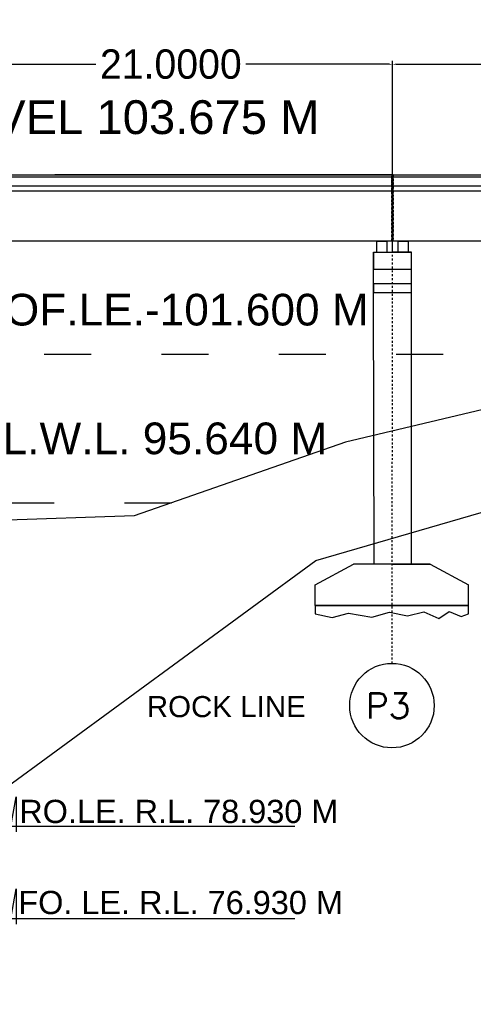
# Model space of a CAD drawing. Header units: inches. Extents: x -1841658761 to 3039153, y 1727 to 2165588347.
# Tile 19 of 38: x 9900 to 9923, y 4538 to 4588. Entities that reach past the tile are written whole.
import ezdxf

# ---------------------------------------------------------------- set-up
doc = ezdxf.new("R2010")
doc.units = ezdxf.units.IN
doc.header["$MEASUREMENT"] = 0
for name, pattern in [('ACAD_ISO03W100', [30, 12, -18]), ('CENTER', [50.8, 31.75, -6.35, 6.35, -6.35]), ('DASHED', [0.75, 0.5, -0.25])]:
    doc.linetypes.add(name, pattern=pattern)
doc.layers.add('CENTER', color=3, linetype='CENTER')
doc.layers.add('text', color=7, linetype='Continuous')
doc.layers.add('STR', color=7, linetype='Continuous', lineweight=25)
doc.styles.add('ROMANS', font='romans.shx', dxfattribs={"height": 2.2})
doc.dimstyles.new('ROMANS', dxfattribs={"dimtxt": 650, "dimasz": 650, "dimexe": 325, "dimexo": 325, "dimgap": 325, "dimtad": 1, "dimdec": 0, "dimzin": 9, "dimdsep": 46, "dimtxsty": 'ROMANS', "dimcen": 325, "dimclrd": 4, "dimclre": 4, "dimclrt": 6, "dimadec": 0, "dimazin": 0, "dimtfac": 1, "dimtdec": 0, "dimtmove": 0, "dimatfit": 3, "dimfxl": 1, "dimtolj": 1, "dimtzin": 9, "dimarcsym": 0})
doc.dimstyles.get("Standard").update_dxf_attribs({"dimtxt": 0.18, "dimasz": 0.18, "dimexe": 0.18, "dimexo": 0.0625, "dimgap": 0.09, "dimtad": 0, "dimtih": 1, "dimtoh": 1, "dimdec": 4, "dimzin": 0, "dimdsep": 46, "dimtxsty": 'Standard', "dimcen": 0.09, "dimadec": 0, "dimazin": 0, "dimtfac": 1, "dimtdec": 4, "dimtofl": 0, "dimtmove": 0, "dimatfit": 3, "dimfxl": 1, "dimtolj": 1, "dimtzin": 0, "dimarcsym": 0})

# ---------------------------------------------------------------- blocks, each defined once
blk = doc.blocks.new('*D151')
at = {"color": 0, "lineweight": -2, "ltscale": 0.02, "transparency": 16777216}
for p, q in [((9896.294, 4580.162), (9896.294, 4586.014)), ((9896.474, 4585.834), (9903.792, 4585.834)), ((9918.791, 4585.834), (9911.472, 4585.834)), ((9918.971, 4580.243), (9918.971, 4586.014))]:
    blk.add_line(p, q, dxfattribs=at)
at = {"color": 0, "ltscale": 0.02, "transparency": 16777216}
for points in [[(9896.474, 4585.864), (9896.474, 4585.804), (9896.294, 4585.834)], [(9918.791, 4585.864), (9918.791, 4585.804), (9918.971, 4585.834)]]:
    blk.add_solid(points, dxfattribs=at)
at = {"layer": 'Defpoints', "color": 0, "ltscale": 0.02, "transparency": 16777216}
for p in [(9918.971, 4585.834), (9896.294, 4580.1), (9918.971, 4580.18)]:
    blk.add_point(p, dxfattribs=at)
at = {"color": 0, "ltscale": 0.02, "transparency": 16777216, "insert": (9907.632, 4585.834), "char_height": 1, "attachment_point": 5}
blk.add_mtext('\\A1;{\\H1.5x;21.0000}', dxfattribs=at)
blk = doc.blocks.new('*D152')
at = {"color": 0, "lineweight": -2, "ltscale": 0.02, "transparency": 16777216}
for p, q in [((9918.969, 4580.162), (9918.969, 4586.014)), ((9919.149, 4585.834), (9926.467, 4585.834)), ((9941.466, 4585.834), (9934.147, 4585.834)), ((9941.646, 4580.243), (9941.646, 4586.014))]:
    blk.add_line(p, q, dxfattribs=at)
at = {"color": 0, "ltscale": 0.02, "transparency": 16777216}
for points in [[(9919.149, 4585.864), (9919.149, 4585.804), (9918.969, 4585.834)], [(9941.466, 4585.864), (9941.466, 4585.804), (9941.646, 4585.834)]]:
    blk.add_solid(points, dxfattribs=at)
at = {"layer": 'Defpoints', "color": 0, "ltscale": 0.02, "transparency": 16777216}
for p in [(9941.646, 4585.834), (9918.969, 4580.1), (9941.646, 4580.18)]:
    blk.add_point(p, dxfattribs=at)
at = {"color": 0, "ltscale": 0.02, "transparency": 16777216, "insert": (9930.307, 4585.834), "char_height": 1, "attachment_point": 5}
blk.add_mtext('\\A1;{\\H1.5x;21.0000}', dxfattribs=at)

msp = doc.modelspace()

# ---------------------------------------------------------------- linework, layer by layer
at = {"color": 0, "ltscale": 0.02}
for p, q in [((9896.29408, 4580.18414), (9918.96908, 4580.18414)), ((9918.96772, 4580.18414), (9941.64272, 4580.18414)), ((9918.96908, 4580.05176), (9896.32108, 4580.05176)), ((9896.32108, 4579.61047), (9918.96366, 4579.61047)), ((9941.64272, 4580.05176), (9918.99472, 4580.05176)), ((9918.99472, 4579.61047), (9941.6373, 4579.61047)), ((9918.96843, 4579.34158), (9896.32108, 4579.3457)), ((9941.64208, 4579.34158), (9918.99472, 4579.3457)), ((9918.30754, 4576.76689), (9918.30754, 4576.80909)), ((9918.30754, 4576.76689), (9918.30754, 4576.80909)), ((9918.30754, 4576.76689), (9918.30754, 4576.80909)), ((9918.30754, 4576.76689), (9918.30754, 4576.80909)), ((9918.30754, 4576.76689), (9918.30754, 4576.80909)), ((9918.30758, 4576.76689), (9918.30754, 4576.80497)), ((9918.30758, 4576.76689), (9918.30754, 4576.80497)), ((9918.30758, 4576.76689), (9918.30754, 4576.80497)), ((9918.30758, 4576.76689), (9918.30754, 4576.80497)), ((9918.30758, 4576.76689), (9918.30754, 4576.80497)), ((9918.5324, 4576.76689), (9918.30754, 4576.76689)), ((9918.5324, 4576.76689), (9918.30754, 4576.76689)), ((9918.5324, 4576.76689), (9918.30754, 4576.76689)), ((9918.5324, 4576.76689), (9918.30754, 4576.76689)), ((9918.5324, 4576.76689), (9918.30754, 4576.76689)), ((9918.30758, 4576.76689), (9918.30758, 4576.80909)), ((9918.30758, 4576.76689), (9918.30758, 4576.80497)), ((9918.53245, 4576.76689), (9918.30758, 4576.76689)), ((9918.69268, 4576.76689), (9918.4216, 4576.76689)), ((9918.69268, 4576.76689), (9918.4216, 4576.76689)), ((9918.69268, 4576.76689), (9918.4216, 4576.76689)), ((9918.69268, 4576.76689), (9918.4216, 4576.76689)), ((9918.69268, 4576.76689), (9918.4216, 4576.76689)), ((9918.69273, 4576.76689), (9918.42165, 4576.76689)), ((9918.5324, 4576.76689), (9918.5324, 4576.80909)), ((9918.5324, 4576.76689), (9918.5324, 4576.80909)), ((9918.5324, 4576.76689), (9918.5324, 4576.80909)), ((9918.5324, 4576.76689), (9918.5324, 4576.80909)), ((9918.5324, 4576.76689), (9918.5324, 4576.80909)), ((9918.5324, 4576.76689), (9918.5324, 4576.80497)), ((9918.5324, 4576.76689), (9918.5324, 4576.80497)), ((9918.5324, 4576.76689), (9918.53245, 4576.80497)), ((9918.5324, 4576.76689), (9918.5324, 4576.80497)), ((9918.5324, 4576.76689), (9918.5324, 4576.80497)), ((9918.5324, 4576.76689), (9918.5324, 4576.80497)), ((9918.53245, 4576.76689), (9918.53245, 4576.80909)), ((9919.37202, 4576.80909), (9919.37202, 4576.76689)), ((9919.37202, 4576.80909), (9919.37202, 4576.76689)), ((9919.37202, 4576.80909), (9919.37202, 4576.76689)), ((9919.37202, 4576.80909), (9919.37202, 4576.76689)), ((9919.37202, 4576.80909), (9919.37202, 4576.76689)), ((9919.37207, 4576.80909), (9919.37207, 4576.76689)), ((9919.62555, 4576.76689), (9919.40068, 4576.76689)), ((9919.62555, 4576.76689), (9919.40068, 4576.76689)), ((9919.62555, 4576.76689), (9919.40068, 4576.76689)), ((9919.62555, 4576.76689), (9919.40068, 4576.76689)), ((9919.62555, 4576.76689), (9919.40068, 4576.76689)), ((9919.62559, 4576.76689), (9919.40073, 4576.76689)), ((9919.78583, 4576.76689), (9919.51475, 4576.76689)), ((9919.78583, 4576.76689), (9919.51475, 4576.76689)), ((9919.78583, 4576.76689), (9919.51475, 4576.76689)), ((9919.78583, 4576.76689), (9919.51475, 4576.76689)), ((9919.78583, 4576.76689), (9919.51475, 4576.76689)), ((9919.78588, 4576.76689), (9919.51479, 4576.76689)), ((9919.62555, 4576.76689), (9919.62555, 4576.80909)), ((9919.62555, 4576.76689), (9919.62555, 4576.80909)), ((9919.62555, 4576.76689), (9919.62555, 4576.80909)), ((9919.62555, 4576.76689), (9919.62555, 4576.80909)), ((9919.62555, 4576.76689), (9919.62555, 4576.80909)), ((9919.62559, 4576.76689), (9919.62559, 4576.80909)), ((9917.99234, 4574.16448), (9917.99234, 4576.22472)), ((9917.99234, 4576.22472), (9918.2092, 4576.22472)), ((9917.99234, 4576.22472), (9917.99234, 4575.35725)), ((9917.99234, 4574.16448), (9917.99234, 4576.22472)), ((9917.99234, 4576.22472), (9918.2092, 4576.22472)), ((9917.99234, 4576.22472), (9917.99234, 4575.35725)), ((9917.99234, 4574.16448), (9917.99234, 4576.22472)), ((9917.99234, 4576.22472), (9918.2092, 4576.22472)), ((9917.99234, 4576.22472), (9917.99234, 4575.35725)), ((9917.99234, 4574.16448), (9917.99234, 4576.22472)), ((9917.99234, 4576.22472), (9918.2092, 4576.22472)), ((9917.99234, 4576.22472), (9917.99234, 4575.35725)), ((9917.99234, 4574.16448), (9917.99234, 4576.22472)), ((9917.99234, 4576.22472), (9918.2092, 4576.22472)), ((9917.99234, 4576.22472), (9917.99234, 4575.35725)), ((9917.99238, 4574.16448), (9917.99238, 4576.22472)), ((9917.99238, 4576.22472), (9918.20925, 4576.22472)), ((9917.99238, 4576.22472), (9917.99238, 4575.35725)), ((9918.2092, 4576.22472), (9919.94414, 4576.22472)), ((9918.2092, 4576.22472), (9919.94414, 4576.22472)), ((9918.2092, 4576.22472), (9919.94414, 4576.22472)), ((9918.2092, 4576.22472), (9919.94414, 4576.22472)), ((9918.2092, 4576.22472), (9919.94414, 4576.22472)), ((9918.20925, 4576.22472), (9919.94419, 4576.22472)), ((9919.94414, 4576.22472), (9918.96824, 4576.22472)), ((9919.94414, 4576.22472), (9918.96824, 4576.22472)), ((9919.94414, 4576.22472), (9918.96824, 4576.22472)), ((9919.94414, 4576.22472), (9918.96824, 4576.22472)), ((9919.94414, 4576.22472), (9918.96824, 4576.22472)), ((9919.94419, 4576.22472), (9918.96829, 4576.22472)), ((9919.78583, 4576.22472), (9919.78583, 4576.32661)), ((9919.78583, 4576.22472), (9919.78583, 4576.32661)), ((9919.78583, 4576.22472), (9919.78583, 4576.32661)), ((9919.78583, 4576.22472), (9919.78583, 4576.32661)), ((9919.78583, 4576.22472), (9919.78583, 4576.32661)), ((9919.94414, 4576.22472), (9919.78583, 4576.22472)), ((9919.94414, 4576.22472), (9919.78583, 4576.22472)), ((9919.94414, 4576.22472), (9919.78583, 4576.22472)), ((9919.94414, 4576.22472), (9919.78583, 4576.22472)), ((9919.94414, 4576.22472), (9919.78583, 4576.22472)), ((9919.78588, 4576.22472), (9919.78588, 4576.32661)), ((9919.94419, 4576.22472), (9919.78588, 4576.22472)), ((9919.94414, 4574.16448), (9919.94414, 4576.22472)), ((9919.94414, 4574.16448), (9919.94414, 4576.22472)), ((9919.94414, 4574.16448), (9919.94414, 4576.22472)), ((9919.94414, 4574.16448), (9919.94414, 4576.22472)), ((9919.94414, 4574.16448), (9919.94414, 4576.22472)), ((9919.94419, 4574.16448), (9919.94419, 4576.22472)), ((9917.99234, 4575.35725), (9919.94414, 4575.35725)), ((9917.99234, 4575.35725), (9919.94414, 4575.35725)), ((9917.99234, 4575.35725), (9919.94414, 4575.35725)), ((9917.99234, 4575.35725), (9919.94414, 4575.35725)), ((9917.99234, 4575.35725), (9919.94414, 4575.35725)), ((9917.99238, 4575.35725), (9919.94419, 4575.35725)), ((9919.94412, 4574.59822), (9917.99231, 4574.59822)), ((9917.99231, 4574.59822), (9917.99231, 4574.16448)), ((9919.94412, 4574.59822), (9917.99231, 4574.59822)), ((9917.99231, 4574.59822), (9917.99231, 4574.16448)), ((9919.94412, 4574.59822), (9917.99231, 4574.59822)), ((9917.99231, 4574.59822), (9917.99231, 4574.16448)), ((9919.94412, 4574.59822), (9917.99231, 4574.59822)), ((9917.99231, 4574.59822), (9917.99231, 4574.16448)), ((9919.94412, 4574.59822), (9917.99231, 4574.59822)), ((9917.99231, 4574.59822), (9917.99231, 4574.16448)), ((9919.94416, 4574.59822), (9917.99236, 4574.59822)), ((9917.99236, 4574.59822), (9917.99236, 4574.16448)), ((9917.99231, 4574.16448), (9919.94412, 4574.16448)), ((9917.99231, 4573.35123), (9917.99231, 4574.16448)), ((9917.99231, 4574.16448), (9919.94412, 4574.16448)), ((9917.99231, 4573.35123), (9917.99231, 4574.16448)), ((9917.99231, 4574.16448), (9919.94412, 4574.16448)), ((9917.99231, 4573.35123), (9917.99231, 4574.16448)), ((9917.99231, 4574.16448), (9919.94412, 4574.16448)), ((9917.99231, 4573.35123), (9917.99231, 4574.16448)), ((9917.99231, 4574.16448), (9919.94412, 4574.16448)), ((9917.99231, 4573.35123), (9917.99231, 4574.16448)), ((9917.99236, 4574.16448), (9919.94416, 4574.16448)), ((9917.99236, 4573.35123), (9917.99236, 4574.16448)), ((9919.94412, 4573.35123), (9919.94412, 4574.16448)), ((9919.94412, 4573.35123), (9919.94412, 4574.16448)), ((9919.94412, 4573.35123), (9919.94412, 4574.16448)), ((9919.94412, 4573.35123), (9919.94412, 4574.16448)), ((9919.94412, 4573.35123), (9919.94412, 4574.16448)), ((9919.94416, 4573.35123), (9919.94416, 4574.16448))]:
    msp.add_line(p, q, dxfattribs=at)
at = {"linetype": 'DASHED', "ltscale": 0.02}
for p, q in [((9896.29408, 4580.18414), (9918.96908, 4580.18414)), ((9918.94208, 4580.18002), (9918.91508, 4580.18002)), ((9918.96908, 4580.18002), (9918.91508, 4580.18002)), ((9918.96908, 4580.18414), (9918.94208, 4580.18414)), ((9918.94208, 4580.18414), (9918.94208, 4579.3457)), ((9918.96908, 4580.18414), (9918.94208, 4580.18414)), ((9918.94208, 4580.18414), (9918.94208, 4579.3457)), ((9918.96908, 4580.18414), (9918.94208, 4580.18414)), ((9918.94208, 4580.18414), (9918.94208, 4576.80909)), ((9918.94208, 4580.18414), (9918.94208, 4576.80909)), ((9918.96908, 4580.18414), (9918.94208, 4580.18414)), ((9918.94208, 4580.18414), (9918.94208, 4579.3457)), ((9918.96908, 4580.18414), (9918.94208, 4580.18414)), ((9918.94208, 4580.18414), (9918.94208, 4579.3457)), ((9918.96908, 4580.18414), (9918.94208, 4580.18414)), ((9918.94208, 4580.18414), (9918.94208, 4576.80909)), ((9918.96908, 4580.18414), (9918.94208, 4580.18414)), ((9918.94208, 4580.18414), (9918.94208, 4579.3457)), ((9918.96908, 4580.18414), (9918.94208, 4580.18414)), ((9918.94208, 4580.18414), (9918.94208, 4579.3457)), ((9918.96908, 4580.18414), (9918.94208, 4580.18414)), ((9918.94208, 4580.18414), (9918.94208, 4576.80909)), ((9918.94208, 4580.18414), (9918.94208, 4576.80909)), ((9918.96908, 4580.18414), (9918.94208, 4580.18414)), ((9918.94208, 4580.18414), (9918.94208, 4579.3457)), ((9918.96908, 4580.18414), (9918.94208, 4580.18414)), ((9918.94208, 4580.18414), (9918.94208, 4579.3457)), ((9918.96908, 4580.18414), (9918.94208, 4580.18414)), ((9918.94208, 4580.18414), (9918.94208, 4576.80909)), ((9918.96908, 4580.18002), (9918.94208, 4580.18002)), ((9918.94208, 4580.18002), (9918.94208, 4579.34158)), ((9918.96908, 4580.18002), (9918.94208, 4580.18002)), ((9918.94208, 4580.18002), (9918.94208, 4579.34158)), ((9918.96908, 4580.18002), (9918.94208, 4580.18002)), ((9918.94208, 4580.18002), (9918.94208, 4576.80497)), ((9918.94208, 4580.18002), (9918.94208, 4576.80497)), ((9918.96908, 4580.18002), (9918.94208, 4580.18002)), ((9918.94208, 4580.18002), (9918.94208, 4579.34158)), ((9918.96908, 4580.18002), (9918.94208, 4580.18002)), ((9918.94208, 4580.18002), (9918.94208, 4579.34158)), ((9918.96908, 4580.18002), (9918.94208, 4580.18002)), ((9918.94208, 4580.18002), (9918.94208, 4576.80497)), ((9918.94208, 4579.34158), (9918.94208, 4580.18002)), ((9918.94208, 4579.34158), (9918.94208, 4580.18002)), ((9918.94208, 4576.80497), (9918.94208, 4580.18002)), ((9918.94208, 4576.80497), (9918.94208, 4580.18002)), ((9918.94208, 4579.34158), (9918.94208, 4580.18002)), ((9918.94208, 4579.34158), (9918.94208, 4580.18002)), ((9918.94208, 4576.80497), (9918.94208, 4580.18002)), ((9918.94208, 4579.34158), (9918.94208, 4580.18002)), ((9918.94208, 4579.34158), (9918.94208, 4580.18002)), ((9918.94208, 4576.80497), (9918.94208, 4580.18002)), ((9918.94208, 4576.80497), (9918.94208, 4580.18002)), ((9918.96908, 4580.18002), (9918.94208, 4580.18002)), ((9918.94208, 4580.18002), (9918.94208, 4579.34158)), ((9918.96908, 4580.18002), (9918.94208, 4580.18002)), ((9918.94208, 4580.18002), (9918.94208, 4579.34158)), ((9918.96908, 4580.18002), (9918.94208, 4580.18002)), ((9918.94208, 4580.18002), (9918.94208, 4576.80497)), ((9918.94208, 4580.18002), (9918.94208, 4576.80497)), ((9918.96908, 4580.18002), (9918.94208, 4580.18002)), ((9918.94208, 4580.18002), (9918.94208, 4579.34158)), ((9918.96908, 4580.18002), (9918.94208, 4580.18002)), ((9918.94208, 4580.18002), (9918.94208, 4579.34158)), ((9918.96908, 4580.18002), (9918.94208, 4580.18002)), ((9918.94208, 4580.18002), (9918.94208, 4576.80497)), ((9918.96908, 4580.18002), (9918.94208, 4580.18002)), ((9918.94208, 4580.18002), (9918.94208, 4579.34158)), ((9918.96908, 4580.18002), (9918.94208, 4580.18002)), ((9918.94208, 4580.18002), (9918.94208, 4579.34158)), ((9918.96908, 4580.18002), (9918.94208, 4580.18002)), ((9918.94208, 4580.18002), (9918.94208, 4576.80497)), ((9918.94208, 4580.18002), (9918.94208, 4576.80497)), ((9918.96908, 4580.18002), (9918.94208, 4580.18002)), ((9918.94208, 4580.18002), (9918.94208, 4579.34158)), ((9918.96908, 4580.18002), (9918.94208, 4580.18002)), ((9918.94208, 4580.18002), (9918.94208, 4579.34158)), ((9918.96908, 4580.18002), (9918.94208, 4580.18002)), ((9918.94208, 4580.18002), (9918.94208, 4576.80497)), ((9918.96772, 4580.18414), (9941.64272, 4580.18414)), ((9918.96908, 4580.18002), (9918.99608, 4580.18002)), ((9918.96908, 4580.18002), (9918.99608, 4580.18002)), ((9918.96908, 4580.18002), (9918.99608, 4580.18002)), ((9918.96908, 4580.18002), (9918.99608, 4580.18002)), ((9918.96908, 4580.18002), (9918.99608, 4580.18002)), ((9918.96908, 4580.18002), (9918.99608, 4580.18002)), ((9918.96908, 4580.18002), (9918.99608, 4580.18002)), ((9918.96908, 4580.18002), (9918.99608, 4580.18002)), ((9918.96908, 4580.18002), (9918.99608, 4580.18002)), ((9918.96908, 4579.34158), (9918.96908, 4580.18002)), ((9918.96908, 4576.80497), (9918.96908, 4580.18002)), ((9918.99608, 4579.3457), (9918.99608, 4580.18414)), ((9918.99608, 4579.3457), (9918.99608, 4580.18414)), ((9918.99608, 4576.80909), (9918.99608, 4580.18414)), ((9918.99608, 4576.80909), (9918.99608, 4580.18414)), ((9918.99608, 4579.3457), (9918.99608, 4580.18414)), ((9918.99608, 4579.3457), (9918.99608, 4580.18414)), ((9918.99608, 4576.80909), (9918.99608, 4580.18414)), ((9918.99608, 4579.3457), (9918.99608, 4580.18414)), ((9918.99608, 4579.3457), (9918.99608, 4580.18414)), ((9918.99608, 4576.80909), (9918.99608, 4580.18414)), ((9918.99608, 4576.80909), (9918.99608, 4580.18414)), ((9918.99608, 4579.3457), (9918.99608, 4580.18414)), ((9918.99608, 4579.3457), (9918.99608, 4580.18414)), ((9918.99608, 4576.80909), (9918.99608, 4580.18414)), ((9918.99608, 4579.34158), (9918.99608, 4580.18002)), ((9918.99608, 4579.34158), (9918.99608, 4580.18002)), ((9918.99608, 4576.80497), (9918.99608, 4580.18002)), ((9918.99608, 4576.80497), (9918.99608, 4580.18002)), ((9918.99608, 4579.34158), (9918.99608, 4580.18002)), ((9918.99608, 4579.34158), (9918.99608, 4580.18002)), ((9918.99608, 4576.80497), (9918.99608, 4580.18002)), ((9918.99608, 4580.18002), (9918.99608, 4579.34158)), ((9918.99608, 4580.18002), (9918.99608, 4579.34158)), ((9918.99608, 4580.18002), (9918.99608, 4576.80497)), ((9918.99608, 4580.18002), (9918.99608, 4576.80497)), ((9918.99608, 4580.18002), (9918.99608, 4579.34158)), ((9918.99608, 4580.18002), (9918.99608, 4579.34158)), ((9918.99608, 4580.18002), (9918.99608, 4576.80497)), ((9918.99608, 4580.18002), (9918.99608, 4579.34158)), ((9918.99608, 4580.18002), (9918.99608, 4579.34158)), ((9918.99608, 4580.18002), (9918.99608, 4576.80497)), ((9918.99608, 4580.18002), (9918.99608, 4576.80497)), ((9918.99608, 4579.34158), (9918.99608, 4580.18002)), ((9918.99608, 4579.34158), (9918.99608, 4580.18002)), ((9918.99608, 4576.80497), (9918.99608, 4580.18002)), ((9918.99608, 4576.80497), (9918.99608, 4580.18002)), ((9918.99608, 4579.34158), (9918.99608, 4580.18002)), ((9918.99608, 4579.34158), (9918.99608, 4580.18002)), ((9918.99608, 4576.80497), (9918.99608, 4580.18002)), ((9918.99608, 4579.34158), (9918.99608, 4580.18002)), ((9918.99608, 4579.34158), (9918.99608, 4580.18002)), ((9918.99608, 4576.80497), (9918.99608, 4580.18002)), ((9918.99608, 4576.80497), (9918.99608, 4580.18002)), ((9918.99608, 4579.34158), (9918.99608, 4580.18002)), ((9918.99608, 4579.34158), (9918.99608, 4580.18002)), ((9918.99608, 4576.80497), (9918.99608, 4580.18002)), ((9918.94208, 4579.3457), (9918.99608, 4579.3457)), ((9918.94208, 4579.3457), (9918.99608, 4579.3457)), ((9918.94208, 4579.3457), (9918.99608, 4579.3457)), ((9918.94208, 4579.3457), (9918.99608, 4579.3457)), ((9918.94208, 4579.3457), (9918.99608, 4579.3457)), ((9918.94208, 4579.3457), (9918.99608, 4579.3457)), ((9918.94208, 4579.3457), (9918.99608, 4579.3457)), ((9918.94208, 4579.3457), (9918.99608, 4579.3457)), ((9918.94208, 4579.3457), (9918.99608, 4579.3457)), ((9918.94208, 4579.3457), (9918.99608, 4579.3457)), ((9918.94208, 4579.3457), (9918.99608, 4579.3457)), ((9918.94208, 4579.3457), (9918.99608, 4579.3457)), ((9918.94208, 4579.34158), (9918.99608, 4579.34158)), ((9918.94208, 4579.34158), (9918.99608, 4579.34158)), ((9918.94208, 4579.34158), (9918.99608, 4579.34158)), ((9918.94208, 4579.34158), (9918.99608, 4579.34158)), ((9918.94208, 4579.34158), (9918.99608, 4579.34158)), ((9918.94208, 4579.34158), (9918.99608, 4579.34158)), ((9918.99608, 4579.34158), (9918.94208, 4579.34158)), ((9918.99608, 4579.34158), (9918.94208, 4579.34158)), ((9918.99608, 4579.34158), (9918.94208, 4579.34158)), ((9918.99608, 4579.34158), (9918.94208, 4579.34158)), ((9918.99608, 4579.34158), (9918.94208, 4579.34158)), ((9918.99608, 4579.34158), (9918.94208, 4579.34158)), ((9918.99608, 4579.34158), (9918.94208, 4579.34158)), ((9918.99608, 4579.34158), (9918.94208, 4579.34158)), ((9918.99608, 4579.34158), (9918.94208, 4579.34158)), ((9918.94208, 4579.34158), (9918.99608, 4579.34158)), ((9918.94208, 4579.34158), (9918.99608, 4579.34158)), ((9918.94208, 4579.34158), (9918.99608, 4579.34158)), ((9918.94208, 4579.34158), (9918.99608, 4579.34158)), ((9918.94208, 4579.34158), (9918.99608, 4579.34158)), ((9918.94208, 4579.34158), (9918.99608, 4579.34158)), ((9918.94208, 4579.34158), (9918.99608, 4579.34158)), ((9918.94208, 4579.34158), (9918.99608, 4579.34158)), ((9918.94208, 4579.34158), (9918.99608, 4579.34158)), ((9918.94208, 4579.34158), (9918.99608, 4579.34158)), ((9918.94208, 4579.34158), (9918.99608, 4579.34158)), ((9918.94208, 4579.34158), (9918.99608, 4579.34158)), ((9918.95402, 4555.19412), (9918.96819, 4576.80497))]:
    msp.add_line(p, q, dxfattribs=at)
at = {"ltscale": 0.02}
for p, q in [((9896.29408, 4580.18414), (9918.96908, 4580.18414)), ((9918.51461, 4580.18414), (9901.69408, 4580.18414)), ((9918.99608, 4580.18414), (9912.86662, 4580.18414)), ((9918.96772, 4580.18414), (9941.64272, 4580.18414)), ((9918.96908, 4576.80909), (9918.96908, 4580.18414)), ((9918.96908, 4576.80909), (9918.96908, 4580.18414)), ((9918.96908, 4576.80909), (9918.96908, 4580.18414)), ((9918.96908, 4576.80909), (9918.96908, 4580.18414)), ((9918.96908, 4576.80497), (9918.96908, 4580.18002)), ((9918.96908, 4576.80497), (9918.96908, 4580.18002)), ((9918.96908, 4576.80497), (9918.96908, 4580.18002)), ((9918.96908, 4576.80497), (9918.96908, 4580.18002)), ((9918.96908, 4576.80497), (9918.96908, 4580.18002)), ((9918.96908, 4576.80497), (9918.96908, 4580.18002)), ((9918.96908, 4576.80497), (9918.96908, 4580.18002)), ((9918.96908, 4576.80497), (9918.96908, 4580.18002)), ((9918.96908, 4576.80497), (9918.96908, 4580.18002)), ((9879.2969, 4576.80909), (9907.6071, 4576.80909)), ((9901.9719, 4576.80909), (9940.187, 4576.80909)), ((9918.94208, 4576.80909), (9918.96908, 4576.80909)), ((9918.94208, 4576.80909), (9918.96908, 4576.80909)), ((9918.96908, 4576.80497), (9918.94208, 4576.80497)), ((9918.94208, 4576.80497), (9918.96908, 4576.80497)), ((9918.94208, 4576.80497), (9918.96908, 4576.80497)), ((9918.96819, 4576.22472), (9918.96819, 4576.84188)), ((9918.96824, 4576.22472), (9918.96824, 4576.84188)), ((9918.96908, 4576.80909), (9918.99608, 4576.80909)), ((9918.96908, 4576.80909), (9918.99608, 4576.80909)), ((9918.96908, 4576.80497), (9918.99608, 4576.80497)), ((9918.96908, 4576.80497), (9918.99608, 4576.80497)), ((9919.24366, 4576.22472), (9918.96819, 4576.22472)), ((9919.24371, 4576.22472), (9918.96824, 4576.22472)), ((9918.02526, 4560.269), (9917.99231, 4574.16448)), ((9919.94412, 4571.20733), (9919.94412, 4573.35123)), ((9919.94416, 4571.20733), (9919.94416, 4573.35123)), ((9919.94403, 4560.269), (9919.94412, 4571.20733)), ((9927.36126, 4569.08177), (9916.56127, 4566.4983)), ((9916.56127, 4566.4983), (9905.76128, 4562.73331)), ((9905.76128, 4562.73331), (9894.96129, 4562.37318)), ((9915.04069, 4560.45202), (9923.50879, 4562.91186)), ((9898.56174, 4548.37273), (9915.04069, 4560.45202)), ((9915.01441, 4559.20723), (9916.98001, 4560.269)), ((9920.88961, 4560.269), (9916.98001, 4560.269)), ((9917.62801, 4560.269), (9916.98001, 4560.269)), ((9917.62801, 4560.269), (9917.08801, 4560.269)), ((9918.96608, 4560.269), (9920.58608, 4560.269)), ((9920.24161, 4560.269), (9920.88961, 4560.269)), ((9920.88961, 4560.269), (9922.85521, 4559.20723)), ((9915.01441, 4558.14545), (9915.01441, 4559.20723)), ((9922.85521, 4558.14545), (9922.85521, 4559.20723)), ((9915.01441, 4558.14545), (9915.01441, 4557.72043)), ((9922.85521, 4557.72043), (9922.85521, 4558.14545)), ((9915.01441, 4557.72043), (9915.88012, 4557.54223)), ((9915.88012, 4557.54223), (9916.71821, 4557.76782)), ((9916.71821, 4557.76782), (9917.9128, 4557.55846)), ((9917.9128, 4557.55846), (9918.81557, 4557.81651)), ((9918.81557, 4557.81651), (9919.73559, 4557.62284)), ((9919.73559, 4557.62284), (9920.57511, 4557.83274)), ((9920.57511, 4557.83274), (9921.33269, 4557.49408)), ((9921.33269, 4557.49408), (9921.86602, 4557.84843)), ((9921.86602, 4557.84843), (9922.47841, 4557.59092)), ((9922.47841, 4557.59092), (9922.85521, 4557.72043))]:
    msp.add_line(p, q, dxfattribs=at)
at = {"linetype": 'ACAD_ISO03W100', "ltscale": 0.2}
for p, q in [((9933.55284, 4570.99156), (9853.3313, 4570.99156)), ((9907.65717, 4563.39424), (9881.84647, 4563.39424))]:
    msp.add_line(p, q, dxfattribs=at)
at = {"color": 0, "ltscale": 0.02}
for points in [[(9918.69268, 4576.22472), (9918.69268, 4576.76689), (9918.15052, 4576.76689), (9918.15052, 4576.22472)], [(9918.69268, 4576.22472), (9918.69268, 4576.76689), (9918.15052, 4576.76689), (9918.15052, 4576.22472)], [(9918.69268, 4576.22472), (9918.69268, 4576.76689), (9918.15052, 4576.76689), (9918.15052, 4576.22472)], [(9918.69268, 4576.22472), (9918.69268, 4576.76689), (9918.15052, 4576.76689), (9918.15052, 4576.22472)], [(9918.69268, 4576.22472), (9918.69268, 4576.76689), (9918.15052, 4576.76689), (9918.15052, 4576.22472)], [(9918.69273, 4576.22472), (9918.69273, 4576.76689), (9918.15056, 4576.76689), (9918.15056, 4576.22472)], [(9919.78583, 4576.22472), (9919.78583, 4576.76689), (9919.24366, 4576.76689), (9919.24366, 4576.22472)], [(9919.78583, 4576.22472), (9919.78583, 4576.76689), (9919.24366, 4576.76689), (9919.24366, 4576.22472)], [(9919.78583, 4576.22472), (9919.78583, 4576.76689), (9919.24366, 4576.76689), (9919.24366, 4576.22472)], [(9919.78583, 4576.22472), (9919.78583, 4576.76689), (9919.24366, 4576.76689), (9919.24366, 4576.22472)], [(9919.78583, 4576.22472), (9919.78583, 4576.76689), (9919.24366, 4576.76689), (9919.24366, 4576.22472)], [(9919.78588, 4576.22472), (9919.78588, 4576.76689), (9919.24371, 4576.76689), (9919.24371, 4576.22472)]]:
    msp.add_lwpolyline(points, dxfattribs=at)
at = {"ltscale": 0.02}
msp.add_lwpolyline([(9915.01441, 4558.14545), (9922.85521, 4558.14545), (9922.85521, 4558.14545), (9922.85521, 4558.14545), (9915.01441, 4558.14545)], dxfattribs=at)
at = {"layer": 'STR', "color": 0}
for p, q in [((9912.86662, 4580.18414), (9918.96908, 4580.18414)), ((9920.88961, 4560.269), (9918.13644, 4560.269))]:
    msp.add_line(p, q, dxfattribs=at)
msp.add_circle((9918.94074, 4553.03262), 2.16154, dxfattribs=at)
at = {"layer": 'text', "color": 0}
for points in [[(9913.96803, 4546.84124), (9899.44607, 4546.84124), (9899.71624, 4548.37273), (9899.71624, 4546.57254)], [(9913.96803, 4542.12585), (9899.44607, 4542.12585), (9899.71624, 4543.65733), (9899.71624, 4541.85715)]]:
    msp.add_lwpolyline(points, dxfattribs=at)

# ---------------------------------------------------------------- texts
at = {"color": 0, "ltscale": 5, "insert": (9880.49141, 4583.99248), "char_height": 1.728, "attachment_point": 1}
msp.add_mtext('{\\fArial|b0|i0|c0|p34;FORMATION LEVEL 103.675 M}', dxfattribs=at)
at = {"ltscale": 5, "char_height": 1.62, "attachment_point": 1}
for s, insert in [('{\\fArial|b0|i0|c0|p34;SOF.LE.-101.600 M}', (9897.6306, 4574.0935)), ('{\\fArial|b0|i0|c0|p34;L.W.L. 95.640 M}', (9899.02688, 4567.51096))]:
    msp.add_mtext(s, dxfattribs=dict(at, insert=insert))
at = {"ltscale": 5, "attachment_point": 1, "line_spacing_factor": 0.75}
for s, insert, char_height, width in [('{\\fArial|b0|i0|c0|p34;ROCK LINE}', (9906.40163, 4553.52133), 1.08, 9.0751157), ('{\\fArial|b0|i0|c0|p34;RO.LE. R.L. 78.930 M }', (9899.87774, 4548.21415), 1.188, 24.2725976), ('{\\fArial|b0|i0|c0|p34;FO. LE. R.L. 76.930 M }', (9899.83127, 4543.55668), 1.188, 24.2725976)]:
    msp.add_mtext(s, dxfattribs=dict(at, insert=insert, char_height=char_height, width=width))
at = {"layer": 'text', "color": 0, "insert": (9919.88572, 4553.6725), "char_height": 1.301203, "width": 3.155833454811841e-14, "attachment_point": 3, "style": 'ROMANS'}
msp.add_mtext('P3', dxfattribs=at)

# ---------------------------------------------------------------- dimensions: what is measured, and where the dimension line sits
at = {"ltscale": 0.02}
for base, p1, p2, picture, middle in [((9918.97057, 4585.83365), (9896.2941, 4580.09977), (9918.97057, 4580.18002), '*D151', (9907.63234, 4585.83365)), ((9941.64557, 4585.83365), (9918.9691, 4580.09977), (9941.64557, 4580.18002), '*D152', (9930.30734, 4585.83365))]:
    dim = msp.add_linear_dim(base=base, p1=p1, p2=p2, text='{\\H1.5x;21.0000}', dimstyle='Standard', override={"dimtxt": 1, "dimfxl": 300}, dxfattribs=at)
    dim.commit()
    dim.dimension.update_dxf_attribs({"geometry": picture, "text_midpoint": middle})

# ---------------------------------------------------------------- leaders
at = {"layer": 'CENTER', "color": 0, "linetype": 'Continuous'}
for points in [[(9811.15951, 4448.67688), (9815.2874, 4450.01612), (9828.43981, 4450.01612)], [(9809.60964, 4442.90373), (9851.8906, 4442.90373)]]:
    msp.add_leader(points, dimstyle='ROMANS', override={"dimtxt": 750, "dimlfac": 0.5, "dimdle": 325, "dimclrt": 2, "dimfxl": 100, "dimfxlon": 1}, dxfattribs=at)

doc.saveas('drawing.dxf')
